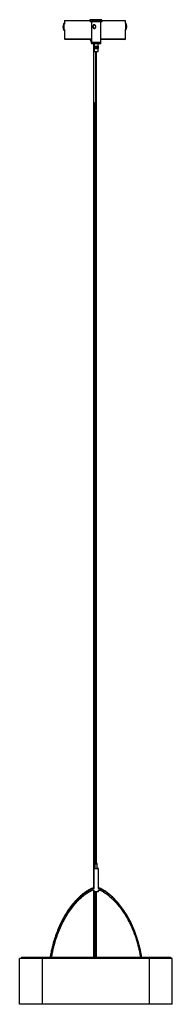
# Model space of a CAD drawing. Header units: millimetres. Extents: x 601 to 920, y 220 to 629.
# Tile 4 of 5: x 880 to 920, y 220 to 478. Entities that reach past the tile are written whole.
import ezdxf

# ---------------------------------------------------------------- set-up
doc = ezdxf.new("R2010")
doc.units = ezdxf.units.MM

msp = doc.modelspace()

# ---------------------------------------------------------------- linework, layer by layer
at = {"color": 7, "linetype": 'Continuous', "lineweight": 25}
for p, q in [((891.52, 476.92), (891.42, 476.92)), ((891.63, 476.81), (891.52, 476.92)), ((891.63, 477.78), (891.63, 476.92)), ((891.63, 477.78), (898.32, 477.78)), ((898.27, 477.96), (898.27, 477.78)), ((901.45, 477.96), (898.27, 477.96)), ((898.32, 477.78), (898.32, 477.41)), ((901.5, 477.78), (898.32, 477.78)), ((901.5, 477.41), (898.32, 477.41)), ((898.71, 477.41), (898.71, 472.01)), ((901.11, 472.01), (901.11, 477.41)), ((901.45, 477.78), (901.45, 477.96)), ((901.5, 477.41), (901.5, 477.78)), ((901.5, 477.78), (907.63, 477.78)), ((907.63, 477.01), (907.63, 477.78)), ((907.64, 477.02), (907.63, 477.01)), ((907.74, 477.02), (907.64, 477.02)), ((907.64, 477.02), (907.64, 475.34)), ((907.74, 477.02), (907.74, 475.34)), ((891.29, 476.16), (891.23, 476.16)), ((891.24, 476.2), (891.29, 476.2)), ((891.28, 476.13), (891.29, 476.13)), ((891.42, 475.24), (891.52, 475.24)), ((891.52, 475.24), (891.63, 475.35)), ((891.63, 475.35), (891.63, 472.98)), ((907.63, 475.35), (907.64, 475.34)), ((907.63, 472.98), (907.63, 475.35)), ((907.64, 475.34), (907.74, 475.34)), ((907.87, 476.11), (907.92, 476.11)), ((907.92, 476.05), (907.87, 476.05)), ((907.92, 476.38), (907.92, 476.35)), ((907.92, 476.25), (907.92, 476.35)), ((907.92, 476.11), (907.92, 476.05)), ((907.92, 475.98), (907.92, 476.05)), ((898.71, 472.78), (891.83, 472.78)), ((898.38, 472.78), (898.38, 472.72)), ((898.66, 472.39), (898.66, 472.19)), ((898.66, 472.19), (898.66, 471.79)), ((898.71, 472.19), (898.66, 472.19)), ((898.71, 471.79), (898.66, 471.79)), ((898.71, 472.01), (898.71, 471.61)), ((899.93, 472.01), (898.71, 472.01)), ((901.11, 472.01), (898.71, 472.01)), ((899.93, 471.61), (898.71, 471.61)), ((899.36, 471.61), (899.36, 471.01)), ((901.11, 472.01), (899.93, 472.01)), ((901.11, 471.61), (899.93, 471.61)), ((900.46, 471.01), (900.46, 471.61)), ((907.43, 472.78), (901.11, 472.78)), ((901.11, 471.61), (901.11, 472.01)), ((899.36, 471.01), (899.36, 470.41)), ((899.36, 471.01), (899.37, 471.01)), ((899.36, 471.01), (899.36, 470.41)), ((899.36, 471.01), (899.36, 471.01)), ((899.36, 471.01), (899.36, 470.41)), ((899.36, 471.01), (899.36, 471.01)), ((899.36, 471.01), (899.36, 470.41)), ((899.36, 471.01), (899.36, 471.01)), ((899.36, 471.01), (899.36, 470.41)), ((899.36, 471.01), (899.36, 471.01)), ((899.36, 470.41), (899.36, 469.61)), ((899.36, 470.41), (899.37, 470.41)), ((899.36, 470.41), (899.36, 470.41)), ((899.36, 470.41), (899.36, 470.41)), ((899.36, 470.41), (899.36, 470.41)), ((899.36, 470.41), (899.36, 470.41)), ((899.36, 469.61), (900.33, 469.61)), ((899.37, 471.01), (899.37, 470.41)), ((899.37, 471.01), (899.38, 471.01)), ((899.37, 471.01), (899.37, 470.41)), ((899.37, 471.01), (899.37, 471.01)), ((899.37, 471.01), (899.37, 470.41)), ((899.37, 471.01), (899.37, 471.01)), ((899.37, 470.41), (899.38, 470.41)), ((899.37, 470.41), (899.37, 470.41)), ((899.37, 470.41), (899.37, 470.41)), ((899.38, 471.01), (899.38, 470.41)), ((899.38, 471.01), (899.39, 471.01)), ((899.38, 470.41), (899.39, 470.41)), ((899.39, 471.01), (899.39, 470.41)), ((899.39, 471.01), (899.4, 471.01)), ((899.39, 471.01), (899.39, 470.41)), ((899.39, 471.01), (899.39, 471.01)), ((899.39, 470.41), (899.4, 470.41)), ((899.39, 470.41), (899.39, 470.41)), ((899.4, 471.01), (899.4, 470.41)), ((899.4, 471.01), (899.41, 471.01)), ((899.4, 470.41), (899.41, 470.41)), ((899.41, 471.01), (899.41, 470.41)), ((899.41, 471.01), (899.42, 471.01)), ((899.41, 470.41), (899.42, 470.41)), ((899.42, 471.01), (899.42, 470.41)), ((899.42, 471.01), (899.43, 471.01)), ((899.42, 470.41), (899.43, 470.41)), ((899.43, 471.01), (899.43, 470.41)), ((899.43, 471.01), (899.44, 471.01)), ((899.43, 470.41), (899.44, 470.41)), ((899.44, 471.01), (899.44, 470.41)), ((899.44, 471.01), (899.45, 471.01)), ((899.44, 470.41), (899.45, 470.41)), ((899.45, 470.41), (899.45, 471.01)), ((899.45, 471.01), (899.45, 470.41)), ((899.45, 471.01), (899.46, 471.01)), ((899.45, 470.41), (899.46, 470.41)), ((899.46, 471.01), (899.46, 470.41)), ((899.46, 470.41), (899.46, 471.01)), ((899.46, 471.01), (899.46, 470.41)), ((899.46, 471.01), (899.47, 471.01)), ((899.46, 471.01), (899.46, 471.01)), ((899.46, 470.41), (899.47, 470.41)), ((899.46, 470.41), (899.46, 470.41)), ((899.47, 470.41), (899.47, 471.01)), ((899.47, 471.01), (899.47, 470.41)), ((899.47, 471.01), (899.47, 470.41)), ((899.47, 471.01), (899.48, 471.01)), ((899.47, 471.01), (899.47, 471.01)), ((899.47, 470.41), (899.48, 470.41)), ((899.47, 470.41), (899.47, 470.41)), ((899.48, 471.01), (899.48, 470.41)), ((899.48, 470.41), (899.48, 471.01)), ((899.48, 471.01), (899.48, 470.41)), ((899.48, 471.01), (899.5, 471.01)), ((899.48, 471.01), (899.48, 471.01)), ((899.48, 470.41), (899.5, 470.41)), ((899.48, 470.41), (899.48, 470.41)), ((899.5, 470.41), (899.5, 471.01)), ((899.5, 471.01), (899.5, 470.41)), ((899.5, 471.01), (899.5, 470.41)), ((899.5, 471.01), (899.51, 471.01)), ((899.5, 471.01), (899.5, 471.01)), ((899.5, 470.41), (899.51, 470.41)), ((899.5, 470.41), (899.5, 470.41)), ((899.51, 471.01), (899.51, 470.41)), ((899.51, 470.41), (899.51, 471.01)), ((899.51, 471.01), (899.51, 470.41)), ((899.51, 471.01), (899.52, 471.01)), ((899.51, 471.01), (899.51, 471.01)), ((899.51, 470.41), (899.52, 470.41)), ((899.51, 470.41), (899.51, 470.41)), ((899.52, 470.41), (899.52, 471.01)), ((899.52, 471.01), (899.52, 470.41)), ((899.52, 471.01), (899.53, 471.01)), ((899.52, 470.41), (899.53, 470.41)), ((899.53, 471.01), (899.53, 470.41)), ((899.53, 471.01), (899.54, 471.01)), ((899.53, 470.41), (899.54, 470.41)), ((899.54, 471.01), (899.54, 470.41)), ((899.54, 470.41), (899.54, 471.01)), ((899.54, 471.01), (899.54, 470.41)), ((899.54, 471.01), (899.55, 471.01)), ((899.54, 471.01), (899.54, 471.01)), ((899.54, 470.41), (899.55, 470.41)), ((899.54, 470.41), (899.54, 470.41)), ((899.55, 470.41), (899.55, 471.01)), ((899.55, 471.01), (899.55, 470.41)), ((899.55, 471.01), (899.56, 471.01)), ((899.55, 470.41), (899.56, 470.41)), ((899.56, 471.01), (899.56, 470.41)), ((899.56, 471.01), (899.57, 471.01)), ((899.56, 470.41), (899.57, 470.41)), ((899.57, 471.01), (899.57, 470.41)), ((899.57, 470.41), (899.57, 471.01)), ((899.57, 471.01), (899.57, 470.41)), ((899.57, 471.01), (899.58, 471.01)), ((899.57, 471.01), (899.57, 471.01)), ((899.57, 470.41), (899.58, 470.41)), ((899.57, 470.41), (899.57, 470.41)), ((899.58, 470.41), (899.58, 471.01)), ((899.58, 471.01), (899.58, 470.41)), ((899.58, 471.01), (899.59, 471.01)), ((899.58, 470.41), (899.59, 470.41)), ((899.59, 471.01), (899.59, 470.41)), ((899.59, 471.01), (899.6, 471.01)), ((899.59, 470.41), (899.6, 470.41)), ((899.6, 471.01), (899.6, 470.41)), ((899.6, 470.41), (899.6, 471.01)), ((899.6, 471.01), (899.6, 470.41)), ((899.6, 471.01), (899.61, 471.01)), ((899.6, 471.01), (899.6, 471.01)), ((899.6, 470.41), (899.61, 470.41)), ((899.6, 470.41), (899.6, 470.41)), ((899.61, 470.41), (899.61, 471.01)), ((899.62, 471.01), (899.62, 470.41)), ((899.62, 471.01), (899.62, 470.41)), ((899.62, 471.01), (899.63, 471.01)), ((899.62, 471.01), (899.62, 471.01)), ((899.62, 470.41), (899.63, 470.41)), ((899.62, 470.41), (899.62, 470.41)), ((899.63, 471.01), (899.63, 470.41)), ((899.63, 470.41), (899.63, 471.01)), ((899.63, 471.01), (899.64, 471.01)), ((899.63, 470.41), (899.64, 470.41)), ((899.64, 471.01), (899.64, 470.41)), ((899.64, 471.01), (899.65, 471.01)), ((899.64, 470.41), (899.65, 470.41)), ((899.65, 470.41), (899.65, 471.01)), ((899.65, 471.01), (899.65, 470.41)), ((899.65, 471.01), (899.66, 471.01)), ((899.65, 470.41), (899.66, 470.41)), ((899.66, 471.01), (899.66, 470.41)), ((899.66, 471.01), (899.67, 471.01)), ((899.66, 470.41), (899.67, 470.41)), ((899.67, 471.01), (899.67, 470.41)), ((899.67, 470.41), (899.67, 471.01)), ((899.67, 471.01), (899.67, 470.41)), ((899.67, 471.01), (899.68, 471.01)), ((899.67, 471.01), (899.67, 471.01)), ((899.67, 470.41), (899.68, 470.41)), ((899.67, 470.41), (899.67, 470.41)), ((899.68, 470.41), (899.68, 471.01)), ((899.69, 471.01), (899.69, 470.41)), ((899.69, 471.01), (899.69, 470.41)), ((899.69, 471.01), (899.7, 471.01)), ((899.69, 471.01), (899.69, 471.01)), ((899.69, 470.41), (899.7, 470.41)), ((899.69, 470.41), (899.69, 470.41)), ((899.7, 471.01), (899.7, 470.41)), ((899.7, 470.41), (899.7, 471.01)), ((899.7, 471.01), (899.71, 471.01)), ((899.7, 470.41), (899.71, 470.41)), ((899.71, 471.01), (899.71, 470.41)), ((899.71, 471.01), (899.72, 471.01)), ((899.71, 470.41), (899.72, 470.41)), ((899.72, 470.41), (899.72, 471.01)), ((899.72, 471.01), (899.72, 470.41)), ((899.72, 471.01), (899.73, 471.01)), ((899.72, 470.41), (899.73, 470.41)), ((899.73, 471.01), (899.73, 470.41)), ((899.73, 471.01), (899.74, 471.01)), ((899.73, 470.41), (899.74, 470.41)), ((899.74, 471.01), (899.74, 470.41)), ((899.74, 470.41), (899.74, 471.01)), ((899.74, 471.01), (899.75, 471.01)), ((899.74, 470.41), (899.75, 470.41)), ((899.75, 471.01), (899.75, 470.41)), ((899.75, 471.01), (899.76, 471.01)), ((899.75, 470.41), (899.76, 470.41)), ((899.76, 470.41), (899.76, 471.01)), ((899.76, 471.01), (899.76, 470.41)), ((899.76, 471.01), (899.77, 471.01)), ((899.76, 470.41), (899.77, 470.41)), ((899.77, 471.01), (899.77, 470.41)), ((899.77, 471.01), (899.78, 471.01)), ((899.77, 470.41), (899.78, 470.41)), ((899.78, 471.01), (899.78, 470.41)), ((899.78, 470.41), (899.78, 471.01)), ((899.78, 471.01), (899.79, 471.01)), ((899.78, 470.41), (899.79, 470.41)), ((899.79, 471.01), (899.79, 470.41)), ((899.79, 471.01), (899.8, 471.01)), ((899.79, 470.41), (899.8, 470.41)), ((899.79, 469.61), (899.79, 256.97)), ((899.8, 470.41), (899.8, 471.01)), ((899.8, 471.01), (899.8, 470.41)), ((899.8, 471.01), (899.81, 471.01)), ((899.8, 470.41), (899.81, 470.41)), ((899.81, 471.01), (899.81, 470.41)), ((899.81, 471.01), (899.82, 471.01)), ((899.81, 470.41), (899.82, 470.41)), ((899.82, 471.01), (899.82, 470.41)), ((899.82, 470.41), (899.82, 471.01)), ((899.82, 471.01), (899.83, 471.01)), ((899.82, 470.41), (899.83, 470.41)), ((899.83, 471.01), (899.83, 470.41)), ((899.83, 471.01), (899.84, 471.01)), ((899.83, 470.41), (899.84, 470.41)), ((899.84, 470.41), (899.84, 471.01)), ((899.84, 471.01), (899.84, 470.41)), ((899.84, 471.01), (899.85, 471.01)), ((899.84, 470.41), (899.85, 470.41)), ((899.85, 471.01), (899.85, 470.41)), ((899.85, 471.01), (899.86, 471.01)), ((899.85, 470.41), (899.86, 470.41)), ((899.86, 471.01), (899.86, 470.41)), ((899.86, 470.41), (899.86, 471.01)), ((899.86, 471.01), (899.87, 471.01)), ((899.86, 470.41), (899.87, 470.41)), ((899.87, 471.01), (899.87, 470.41)), ((899.87, 471.01), (899.88, 471.01)), ((899.87, 470.41), (899.88, 470.41)), ((899.88, 470.41), (899.88, 471.01)), ((899.88, 471.01), (899.88, 470.41)), ((899.88, 471.01), (899.89, 471.01)), ((899.88, 470.41), (899.89, 470.41)), ((899.89, 471.01), (899.89, 470.41)), ((899.89, 471.01), (899.9, 471.01)), ((899.89, 470.41), (899.9, 470.41)), ((899.9, 471.01), (899.9, 470.41)), ((899.9, 470.41), (899.9, 471.01)), ((899.9, 471.01), (899.91, 471.01)), ((899.9, 470.41), (899.91, 470.41)), ((899.91, 471.01), (899.91, 470.41)), ((899.91, 471.01), (899.92, 471.01)), ((899.91, 470.41), (899.92, 470.41)), ((899.92, 470.41), (899.92, 471.01)), ((899.92, 471.01), (899.92, 470.41)), ((899.92, 471.01), (899.93, 471.01)), ((899.92, 470.41), (899.93, 470.41)), ((899.93, 471.01), (899.93, 470.41)), ((899.93, 471.01), (899.94, 471.01)), ((899.93, 470.41), (899.94, 470.41)), ((899.94, 471.01), (899.94, 470.41)), ((899.94, 470.41), (899.94, 471.01)), ((899.94, 471.01), (899.95, 471.01)), ((899.94, 470.41), (899.95, 470.41)), ((899.95, 470.41), (899.95, 471.01)), ((899.95, 471.01), (899.95, 470.41)), ((899.95, 471.01), (899.95, 471.01)), ((899.95, 470.41), (899.95, 470.41)), ((899.96, 471.01), (899.96, 470.41)), ((899.96, 471.01), (899.97, 471.01)), ((899.96, 470.41), (899.97, 470.41)), ((899.97, 470.41), (899.97, 471.01)), ((899.97, 471.01), (899.97, 470.41)), ((899.97, 471.01), (899.97, 471.01)), ((899.97, 470.41), (899.97, 470.41)), ((899.98, 471.01), (899.98, 470.41)), ((899.98, 471.01), (899.99, 471.01)), ((899.98, 470.41), (899.99, 470.41)), ((899.99, 470.41), (899.99, 471.01)), ((899.99, 471.01), (899.99, 470.41)), ((899.99, 471.01), (899.99, 471.01)), ((899.99, 470.41), (899.99, 470.41)), ((900, 471.01), (900, 470.41)), ((900, 471.01), (900.01, 471.01)), ((900, 470.41), (900.01, 470.41)), ((900.01, 470.41), (900.01, 471.01)), ((900.01, 471.01), (900.01, 470.41)), ((900.01, 471.01), (900.01, 471.01)), ((900.01, 470.41), (900.01, 470.41)), ((900.02, 471.01), (900.02, 470.41)), ((900.02, 471.01), (900.03, 471.01)), ((900.02, 470.41), (900.03, 470.41)), ((900.03, 470.41), (900.03, 471.01)), ((900.03, 471.01), (900.03, 470.41)), ((900.03, 471.01), (900.03, 470.41)), ((900.03, 471.01), (900.03, 471.01)), ((900.03, 471.01), (900.05, 471.01)), ((900.03, 470.41), (900.03, 470.41)), ((900.03, 470.41), (900.05, 470.41)), ((900.03, 256.97), (900.03, 469.61)), ((900.05, 471.01), (900.05, 470.41)), ((900.05, 470.41), (900.05, 471.01)), ((900.05, 471.01), (900.05, 470.41)), ((900.05, 471.01), (900.05, 471.01)), ((900.05, 471.01), (900.07, 471.01)), ((900.05, 470.41), (900.05, 470.41)), ((900.05, 470.41), (900.07, 470.41)), ((900.07, 470.41), (900.07, 471.01)), ((900.07, 471.01), (900.07, 470.41)), ((900.07, 471.01), (900.07, 470.41)), ((900.07, 471.01), (900.07, 471.01)), ((900.07, 471.01), (900.09, 471.01)), ((900.07, 470.41), (900.07, 470.41)), ((900.07, 470.41), (900.09, 470.41)), ((900.09, 471.01), (900.09, 470.41)), ((900.09, 470.41), (900.09, 471.01)), ((900.09, 471.01), (900.09, 470.41)), ((900.09, 471.01), (900.09, 471.01)), ((900.09, 471.01), (900.11, 471.01)), ((900.09, 470.41), (900.09, 470.41)), ((900.09, 470.41), (900.11, 470.41)), ((900.11, 470.41), (900.11, 471.01)), ((900.11, 471.01), (900.11, 470.41)), ((900.11, 471.01), (900.11, 470.41)), ((900.11, 471.01), (900.11, 471.01)), ((900.11, 471.01), (900.12, 471.01)), ((900.11, 470.41), (900.11, 470.41)), ((900.11, 470.41), (900.12, 470.41)), ((900.12, 471.01), (900.12, 470.41)), ((900.12, 471.01), (900.13, 471.01)), ((900.12, 470.41), (900.13, 470.41)), ((900.13, 471.01), (900.13, 470.41)), ((900.13, 470.41), (900.13, 471.01)), ((900.13, 471.01), (900.14, 471.01)), ((900.13, 470.41), (900.14, 470.41)), ((900.14, 471.01), (900.14, 470.41)), ((900.14, 471.01), (900.15, 471.01)), ((900.14, 470.41), (900.15, 470.41)), ((900.15, 470.41), (900.15, 471.01)), ((900.15, 471.01), (900.15, 470.41)), ((900.15, 471.01), (900.16, 471.01)), ((900.15, 470.41), (900.16, 470.41)), ((900.16, 471.01), (900.16, 470.41)), ((900.16, 470.41), (900.16, 471.01)), ((900.16, 471.01), (900.16, 470.41)), ((900.16, 471.01), (900.16, 471.01)), ((900.16, 471.01), (900.18, 471.01)), ((900.16, 470.41), (900.16, 470.41)), ((900.16, 470.41), (900.18, 470.41)), ((900.18, 470.41), (900.18, 471.01)), ((900.18, 471.01), (900.18, 470.41)), ((900.18, 471.01), (900.18, 470.41)), ((900.18, 471.01), (900.18, 471.01)), ((900.18, 471.01), (900.2, 471.01)), ((900.18, 470.41), (900.18, 470.41)), ((900.18, 470.41), (900.2, 470.41)), ((900.2, 471.01), (900.2, 470.41)), ((900.2, 470.41), (900.2, 471.01)), ((900.2, 471.01), (900.2, 470.41)), ((900.2, 471.01), (900.2, 471.01)), ((900.2, 471.01), (900.21, 471.01)), ((900.2, 470.41), (900.2, 470.41)), ((900.2, 470.41), (900.21, 470.41)), ((900.21, 471.01), (900.21, 470.41)), ((900.21, 471.01), (900.22, 471.01)), ((900.21, 470.41), (900.22, 470.41)), ((900.22, 470.41), (900.22, 471.01)), ((900.22, 471.01), (900.22, 470.41)), ((900.22, 471.01), (900.23, 471.01)), ((900.22, 470.41), (900.23, 470.41)), ((900.23, 471.01), (900.23, 470.41)), ((900.23, 470.41), (900.23, 471.01)), ((900.23, 471.01), (900.23, 470.41)), ((900.23, 471.01), (900.23, 471.01)), ((900.23, 471.01), (900.25, 471.01)), ((900.23, 470.41), (900.23, 470.41)), ((900.23, 470.41), (900.25, 470.41)), ((900.25, 470.41), (900.25, 471.01)), ((900.25, 471.01), (900.25, 470.41)), ((900.25, 471.01), (900.25, 470.41)), ((900.25, 471.01), (900.25, 471.01)), ((900.25, 471.01), (900.26, 471.01)), ((900.25, 470.41), (900.25, 470.41)), ((900.25, 470.41), (900.26, 470.41)), ((900.26, 471.01), (900.26, 470.41)), ((900.26, 470.41), (900.26, 471.01)), ((900.26, 471.01), (900.26, 470.41)), ((900.26, 471.01), (900.26, 471.01)), ((900.26, 471.01), (900.28, 471.01)), ((900.26, 470.41), (900.26, 470.41)), ((900.26, 470.41), (900.28, 470.41)), ((900.28, 470.41), (900.28, 471.01)), ((900.28, 471.01), (900.28, 470.41)), ((900.28, 471.01), (900.28, 470.41)), ((900.28, 471.01), (900.28, 471.01)), ((900.28, 471.01), (900.29, 471.01)), ((900.28, 470.41), (900.28, 470.41)), ((900.28, 470.41), (900.29, 470.41)), ((900.29, 471.01), (900.29, 470.41)), ((900.29, 470.41), (900.29, 471.01)), ((900.29, 471.01), (900.29, 470.41)), ((900.29, 471.01), (900.29, 471.01)), ((900.29, 471.01), (900.31, 471.01)), ((900.29, 470.41), (900.29, 470.41)), ((900.29, 470.41), (900.31, 470.41)), ((900.31, 471.01), (900.31, 470.41)), ((900.31, 471.01), (900.31, 470.41)), ((900.31, 471.01), (900.32, 471.01)), ((900.31, 470.41), (900.32, 470.41)), ((900.32, 471.01), (900.32, 470.41)), ((900.32, 471.01), (900.32, 470.41)), ((900.32, 471.01), (900.33, 471.01)), ((900.32, 470.41), (900.33, 470.41)), ((900.33, 471.01), (900.33, 470.41)), ((900.33, 471.01), (900.35, 471.01)), ((900.33, 470.41), (900.35, 470.41)), ((900.33, 469.61), (900.46, 469.61)), ((900.35, 471.01), (900.35, 470.41)), ((900.35, 471.01), (900.36, 471.01)), ((900.35, 470.41), (900.36, 470.41)), ((900.36, 471.01), (900.36, 470.41)), ((900.36, 471.01), (900.37, 471.01)), ((900.36, 470.41), (900.37, 470.41)), ((900.37, 471.01), (900.37, 470.41)), ((900.37, 471.01), (900.38, 471.01)), ((900.37, 470.41), (900.38, 470.41)), ((900.38, 471.01), (900.38, 470.41)), ((900.38, 471.01), (900.39, 471.01)), ((900.38, 470.41), (900.39, 470.41)), ((900.39, 471.01), (900.39, 470.41)), ((900.39, 471.01), (900.4, 471.01)), ((900.39, 470.41), (900.4, 470.41)), ((900.4, 471.01), (900.4, 470.41)), ((900.4, 471.01), (900.41, 471.01)), ((900.4, 470.41), (900.41, 470.41)), ((900.41, 471.01), (900.41, 470.41)), ((900.41, 471.01), (900.42, 471.01)), ((900.41, 470.41), (900.42, 470.41)), ((900.42, 471.01), (900.42, 470.41)), ((900.42, 471.01), (900.43, 471.01)), ((900.42, 470.41), (900.43, 470.41)), ((900.43, 471.01), (900.43, 470.41)), ((900.43, 471.01), (900.44, 471.01)), ((900.43, 470.41), (900.44, 470.41)), ((900.44, 471.01), (900.44, 470.41)), ((900.44, 471.01), (900.44, 470.41)), ((900.44, 471.01), (900.44, 471.01)), ((900.44, 471.01), (900.45, 471.01)), ((900.44, 470.41), (900.44, 470.41)), ((900.44, 470.41), (900.45, 470.41)), ((900.45, 471.01), (900.45, 470.41)), ((900.45, 471.01), (900.45, 470.41)), ((900.45, 471.01), (900.45, 471.01)), ((900.45, 471.01), (900.46, 471.01)), ((900.45, 470.41), (900.45, 470.41)), ((900.45, 470.41), (900.46, 470.41)), ((900.46, 471.01), (900.46, 470.41)), ((900.46, 471.01), (900.46, 470.41)), ((900.46, 471.01), (900.46, 471.01)), ((900.46, 471.01), (900.47, 471.01)), ((900.46, 469.61), (900.46, 470.41)), ((900.46, 470.41), (900.46, 470.41)), ((900.46, 470.41), (900.47, 470.41)), ((900.47, 471.01), (900.47, 470.41)), ((900.47, 471.01), (900.47, 470.41)), ((900.47, 471.01), (900.47, 471.01)), ((900.47, 471.01), (900.47, 470.41)), ((900.47, 471.01), (900.47, 471.01)), ((900.47, 471.01), (900.47, 470.41)), ((900.47, 471.01), (900.47, 471.01)), ((900.47, 471.01), (900.47, 470.41)), ((900.47, 471.01), (900.47, 471.01)), ((900.47, 470.41), (900.47, 470.41)), ((900.47, 470.41), (900.47, 470.41)), ((900.47, 470.41), (900.47, 470.41)), ((900.47, 470.41), (900.47, 470.41)), ((899.26, 255.9), (899.26, 250.77)), ((899.31, 255.72), (899.31, 250.59)), ((900.51, 255.72), (899.31, 255.72)), ((899.61, 256.97), (899.61, 255.72)), ((900.21, 256.97), (899.61, 256.97)), ((900.16, 257.15), (900.04, 257.15)), ((900.16, 256.97), (900.16, 257.15)), ((900.21, 255.72), (900.21, 256.97)), ((900.46, 255.9), (900.21, 255.9)), ((900.46, 255.72), (900.46, 255.9)), ((900.51, 250.59), (900.51, 255.72)), ((899.26, 250.26), (899.26, 249.9)), ((899.31, 250.29), (899.31, 249.72)), ((900.51, 249.72), (900.51, 250.29)), ((899.31, 249.9), (899.26, 249.9)), ((900.51, 249.72), (899.31, 249.72)), ((879.88, 220.3), (879.88, 232.3)), ((885.88, 232.3), (879.88, 232.3)), ((880.34, 232.6), (880.34, 232.4)), ((880.34, 232.6), (885.88, 232.6)), ((880.34, 232.4), (885.88, 232.4)), ((885.88, 232.6), (885.88, 232.4)), ((885.88, 232.6), (913.88, 232.6)), ((885.88, 232.4), (913.88, 232.4)), ((885.88, 220.3), (885.88, 232.3)), ((913.88, 232.3), (885.88, 232.3)), ((887.85, 232.4), (887.83, 232.3)), ((887.93, 232.4), (887.91, 232.3)), ((888.22, 232.3), (888.23, 232.4)), ((899.25, 232.4), (899.25, 232.3)), ((900.04, 232.3), (900.04, 232.4)), ((911.57, 232.4), (911.58, 232.3)), ((911.6, 232.4), (911.61, 232.3)), ((911.88, 232.3), (911.87, 232.4)), ((911.91, 232.3), (911.9, 232.4)), ((913.88, 232.6), (913.88, 232.4)), ((913.88, 232.6), (919.42, 232.6)), ((913.88, 232.4), (919.42, 232.4)), ((913.88, 220.3), (913.88, 232.3)), ((919.88, 232.3), (913.88, 232.3)), ((919.42, 232.6), (919.42, 232.4)), ((919.88, 220.3), (919.88, 232.3)), ((885.88, 220.3), (879.88, 220.3)), ((913.88, 220.3), (885.88, 220.3)), ((919.88, 220.3), (913.88, 220.3))]:
    msp.add_line(p, q, dxfattribs=at)
at = {"color": 8, "linetype": 'Continuous', "lineweight": 25}
for p, q in [((891.63, 472.98), (898.71, 472.98)), ((898.38, 472.72), (898.71, 472.72)), ((901.11, 472.98), (907.63, 472.98)), ((899.64, 232.3), (899.64, 232.4)), ((899.95, 232.4), (899.95, 232.3))]:
    msp.add_line(p, q, dxfattribs=at)
at = {"color": 7, "linetype": 'Continuous', "lineweight": 25}
for centre, radius, start, end in [((893.09, 476.08), 1.86, 153.2227, 165.3854), ((878.02, 476.37), 13.42, 359.1561, 2.3605), ((877.5, 476.36), 14.03, 359.2087, 2.2732), ((906.07, 476.18), 1.86, 14.8237, 26.785), ((899.59, 476.13), 8.35, 179.1495, 179.7772), ((891.33, 476.26), 0.129, 224.9935, 250.0707), ((895.55, 475.98), 4.31, 180.3356, 181.3158), ((893.07, 476.07), 1.84, 185.8428, 194.7324), ((893.07, 476.09), 1.84, 165.4021, 174.2994), ((886.93, 476.18), 4.31, 0.3356, 1.3158), ((891.35, 476.07), 0.172, 108.857, 129.5729), ((891.35, 475.87), 0.172, 108.857, 129.5729), ((882.89, 476.03), 8.35, 359.1495, 359.7772), ((893.07, 476.09), 1.84, 185.8428, 194.7324), ((891.3, 476.55), 0.0208, 143.9525, 187.3303), ((893.29, 476.03), 2.01, 177.1456, 180.2961), ((891.31, 475.61), 0.026, 148.6357, 199.0041), ((893.09, 476.08), 1.86, 194.7409, 206.7773), ((893.32, 476.13), 2.03, 177.1746, 182.9682), ((873.01, 475.9), 18.43, 357.9426, 0.8332), ((872.41, 475.91), 19.12, 358.0091, 0.7947), ((906.07, 476.18), 1.86, 333.215, 345.1763), ((906.13, 476.2), 1.8, 5.8357, 14.8202), ((907.81, 476.64), 0.0676, 344.0313, 15.9687), ((906.13, 476.16), 1.8, 5.8357, 14.8202), ((907.79, 476.34), 0.162, 302.412, 327.9683), ((905.9, 476.1), 1.97, 357.0543, 2.9457), ((907.79, 476.03), 0.162, 32.0317, 57.588), ((907.79, 476.13), 0.162, 302.412, 327.9683), ((906.13, 476.16), 1.8, 345.1798, 354.1643), ((891.83, 472.98), 0.2, 180, 270), ((898.72, 472.72), 0.34, 180, 270), ((907.43, 472.98), 0.2, 270, 0)]:
    msp.add_arc(centre, radius, start, end, dxfattribs=at)
for points, knots in [([(891.63, 476.92), (891.63, 476.93), (891.63, 476.93), (891.63, 476.9), (891.63, 476.85), (891.63, 476.8), (891.63, 476.79)], [0, 0, 0, 0, 0.125794, 0.491181, 0.856694, 1, 1, 1, 1]), ([(899.42, 475.65), (899.38, 475.66), (899.3, 475.66), (899.22, 475.72), (899.17, 475.77), (899.13, 475.83), (899.1, 475.9), (899.08, 475.97), (899.06, 476.06), (899.06, 476.14), (899.06, 476.22), (899.08, 476.31), (899.1, 476.39), (899.13, 476.46), (899.17, 476.51), (899.22, 476.56), (899.29, 476.61), (899.36, 476.63), (899.44, 476.63), (899.51, 476.62), (899.61, 476.58), (899.69, 476.51), (899.75, 476.44), (899.8, 476.36), (899.83, 476.26), (899.84, 476.15), (899.84, 476.06), (899.82, 475.98), (899.78, 475.9), (899.74, 475.83), (899.69, 475.77), (899.61, 475.71), (899.54, 475.67), (899.46, 475.65), (899.43, 475.65), (899.42, 475.65)], [0, 0, 0, 0, 0.043524, 0.086931, 0.110185, 0.133432, 0.162494, 0.19155, 0.220604, 0.249659, 0.278713, 0.307767, 0.336822, 0.365636, 0.392954, 0.418369, 0.44191, 0.486453, 0.507992, 0.528818, 0.570865, 0.615706, 0.641056, 0.6664, 0.717477, 0.747183, 0.776888, 0.806593, 0.836188, 0.865014, 0.892369, 0.917825, 0.965513, 0.982593, 1, 1, 1, 1]), ([(899.5, 475.66), (899.48, 475.66), (899.43, 475.67), (899.36, 475.73), (899.3, 475.8), (899.26, 475.88), (899.24, 475.95), (899.22, 476.05), (899.22, 476.16), (899.23, 476.27), (899.24, 476.34), (899.27, 476.41), (899.3, 476.48), (899.34, 476.53), (899.38, 476.57), (899.43, 476.6), (899.47, 476.62), (899.49, 476.62), (899.49, 476.62)], [0, 0, 0, 0, 0.039918, 0.132974, 0.235201, 0.294986, 0.354766, 0.414555, 0.535395, 0.596522, 0.657635, 0.718739, 0.779844, 0.840655, 0.89594, 0.946221, 0.992738, 1, 1, 1, 1]), ([(899.24, 471.61), (899.24, 471.45), (899.24, 471.13), (899.24, 470.67), (899.24, 469.77), (899.24, 468.48), (899.24, 466.81), (899.24, 465.43), (899.24, 464.25), (899.24, 463.22), (899.24, 462.18), (899.24, 461.3), (899.24, 460.63), (899.24, 460.05), (899.24, 459.34), (899.24, 458.45), (899.24, 457.38), (899.24, 456.62), (899.24, 456.2)], [0, 0, 0, 0, 0.0321948, 0.0606182, 0.0896986, 0.2071086, 0.3121075, 0.4146387, 0.4768601, 0.5420289, 0.6140574, 0.6806152, 0.7119453, 0.7461314, 0.792372, 0.8504114, 0.9197681, 1, 1, 1, 1]), ([(900.04, 456.2), (900.04, 458.74), (900.04, 462.47), (900.04, 466.89), (900.04, 468.82), (900.04, 469.56), (900.04, 469.61)], [0, 0, 0, 0, 0.56875, 0.833529, 0.988759, 1, 1, 1, 1]), ([(899.24, 456.2), (899.24, 455.4), (899.24, 453.88), (899.24, 451.67), (899.24, 449.64), (899.24, 447.77), (899.24, 445.88), (899.24, 444), (899.24, 442.18), (899.24, 440.2), (899.24, 437.96), (899.24, 435.37), (899.24, 432.01), (899.24, 427.9), (899.24, 423.03), (899.24, 418.02), (899.24, 412.88), (899.24, 407.61), (899.24, 402.32), (899.24, 397.02), (899.24, 391.48), (899.24, 385.71), (899.24, 379.75), (899.24, 373.85), (899.24, 368.04), (899.24, 362.34), (899.24, 356.72), (899.24, 351.15), (899.24, 345.89), (899.24, 340.95), (899.24, 336.25), (899.24, 331.44), (899.24, 326.46), (899.24, 321.3), (899.24, 316.07), (899.24, 310.78), (899.24, 305.46), (899.24, 300.03), (899.24, 294.53), (899.24, 288.26), (899.24, 281.25), (899.24, 273.52), (899.24, 265.86), (899.24, 259.1), (899.24, 254.02), (899.24, 251.45), (899.24, 250.56)], [0, 0, 0, 0, 0.011601, 0.022213, 0.031999, 0.04106, 0.049455, 0.059467, 0.068336, 0.075976, 0.088396, 0.101144, 0.11416, 0.13786, 0.161898, 0.185971, 0.211597, 0.237326, 0.26305, 0.288686, 0.314498, 0.343461, 0.372386, 0.401077, 0.429345, 0.457014, 0.484177, 0.511237, 0.538123, 0.560741, 0.583232, 0.606445, 0.630568, 0.655568, 0.681411, 0.706524, 0.732344, 0.758845, 0.785636, 0.812425, 0.850401, 0.888179, 0.92563, 0.962615, 0.986937, 1, 1, 1, 1]), ([(900.04, 256.97), (900.04, 258.16), (900.04, 260.92), (900.04, 266.5), (900.04, 273.67), (900.04, 281.99), (900.04, 289.32), (900.04, 295.64), (900.04, 300.97), (900.04, 306.25), (900.04, 311.49), (900.04, 316.73), (900.04, 321.95), (900.04, 327.2), (900.04, 332.49), (900.04, 337.91), (900.04, 343.5), (900.04, 349.28), (900.04, 355.25), (900.04, 361.36), (900.04, 367.4), (900.04, 373.28), (900.04, 378.9), (900.04, 384.36), (900.04, 389.65), (900.04, 393.69), (900.04, 396.53), (900.04, 398.24), (900.04, 399.93), (900.04, 401.59), (900.04, 403.24), (900.04, 404.93), (900.04, 406.74), (900.04, 408.9), (900.04, 411.44), (900.04, 414.36), (900.04, 417.48), (900.04, 420.76), (900.04, 424.18), (900.04, 427.7), (900.04, 431.28), (900.04, 434.88), (900.04, 438.46), (900.04, 441.75), (900.04, 444.76), (900.04, 447.52), (900.04, 450.33), (900.04, 453.22), (900.04, 455.19), (900.04, 456.2)], [0, 0, 0, 0, 0.017853, 0.04174, 0.084194, 0.126207, 0.167545, 0.194739, 0.221491, 0.247805, 0.274012, 0.300178, 0.326287, 0.352314, 0.378796, 0.405662, 0.433649, 0.462671, 0.49262, 0.523362, 0.554602, 0.583535, 0.61171, 0.639042, 0.665458, 0.690897, 0.699567, 0.708116, 0.716548, 0.724862, 0.73306, 0.741304, 0.750357, 0.760273, 0.773881, 0.788653, 0.804455, 0.821141, 0.838542, 0.856474, 0.874728, 0.893073, 0.911261, 0.929069, 0.942839, 0.956577, 0.970493, 0.984857, 1, 1, 1, 1]), ([(899.24, 250.75), (899.07, 250.7), (898.65, 250.59), (897.98, 250.24), (897.27, 249.81), (896.63, 249.33), (896.09, 248.89), (895.59, 248.45), (895.11, 247.99), (894.39, 247.25), (893.47, 246.18), (892.44, 244.74), (891.51, 243.24), (890.69, 241.68), (889.98, 240.1), (889.49, 238.83), (889.15, 237.84), (888.89, 237.05), (888.6, 236.07), (888.3, 234.89), (888.04, 233.71), (887.93, 232.93), (887.88, 232.6)], [0, 0, 0, 0, 0.0241633, 0.0586844, 0.1013181, 0.1361816, 0.1655899, 0.1953399, 0.2252606, 0.2551981, 0.334782, 0.4142874, 0.493399, 0.5727665, 0.6510656, 0.7255119, 0.7560044, 0.7919769, 0.8380742, 0.8933439, 0.9558706, 1, 1, 1, 1]), ([(899.31, 250.58), (899.13, 250.53), (898.71, 250.42), (898.03, 250.07), (897.32, 249.63), (896.68, 249.16), (896.14, 248.72), (895.64, 248.28), (895.16, 247.82), (894.44, 247.07), (893.52, 246), (892.49, 244.57), (891.56, 243.06), (890.74, 241.5), (890.03, 239.93), (889.54, 238.66), (889.2, 237.67), (888.94, 236.87), (888.65, 235.89), (888.35, 234.71), (888.1, 233.59), (888, 232.87), (887.96, 232.6)], [0, 0, 0, 0, 0.0250969, 0.0598698, 0.1028145, 0.1379323, 0.1675552, 0.1975222, 0.2276611, 0.257817, 0.3379815, 0.4180669, 0.4977555, 0.577702, 0.6565723, 0.7315617, 0.7622765, 0.7985115, 0.8449451, 0.9006179, 0.9636007, 1, 1, 1, 1]), ([(888.26, 232.6), (888.28, 232.73), (888.34, 233.24), (888.52, 234.07), (888.74, 235.04), (888.96, 235.86), (889.17, 236.59), (889.58, 237.91), (890.27, 239.79), (891.27, 241.92), (892.29, 243.7), (893.26, 245.15), (894.09, 246.2), (894.69, 246.89), (895.03, 247.26), (895.38, 247.61), (895.78, 247.99), (896.3, 248.47), (897.02, 249.05), (897.78, 249.57), (898.46, 249.95), (898.91, 250.17), (899.21, 250.25), (899.31, 250.27)], [0, 0, 0, 0, 0.0179065, 0.0715691, 0.1177105, 0.1548275, 0.1890332, 0.2235598, 0.3454173, 0.4672947, 0.548123, 0.629148, 0.7091802, 0.7326982, 0.7559151, 0.7787882, 0.8019082, 0.8312026, 0.8772239, 0.9303535, 0.9578629, 0.9845723, 1, 1, 1, 1]), ([(899.24, 250.25), (899.24, 249.62), (899.24, 247.39), (899.24, 244), (899.24, 240.09), (899.25, 237.49), (899.25, 235.79), (899.25, 234.94), (899.25, 234.06), (899.25, 233.27), (899.25, 232.78), (899.25, 232.6)], [0, 0, 0, 0, 0.108236, 0.379085, 0.577442, 0.771641, 0.819538, 0.867137, 0.915338, 0.969136, 1, 1, 1, 1]), ([(911.84, 232.6), (911.81, 232.81), (911.73, 233.4), (911.54, 234.32), (911.32, 235.3), (911.1, 236.13), (910.88, 236.87), (910.47, 238.21), (909.76, 240.13), (908.74, 242.28), (907.71, 244.09), (906.71, 245.56), (905.87, 246.62), (905.26, 247.31), (904.91, 247.68), (904.56, 248.04), (904.15, 248.43), (903.61, 248.92), (902.87, 249.51), (902.11, 250.04), (901.41, 250.41), (900.94, 250.64), (900.63, 250.72), (900.51, 250.75)], [0, 0, 0, 0, 0.0280912, 0.0810422, 0.1264835, 0.1630127, 0.1967883, 0.2308897, 0.3513545, 0.471896, 0.5518794, 0.6320235, 0.7109539, 0.7340436, 0.7567946, 0.7791709, 0.8022871, 0.8317873, 0.8774029, 0.9297361, 0.9569441, 0.9837211, 1, 1, 1, 1]), ([(911.87, 232.6), (911.85, 232.75), (911.78, 233.29), (911.6, 234.15), (911.37, 235.12), (911.15, 235.95), (910.94, 236.7), (910.52, 238.03), (909.81, 239.95), (908.8, 242.11), (907.76, 243.91), (906.77, 245.39), (905.93, 246.45), (905.31, 247.14), (904.96, 247.51), (904.61, 247.87), (904.21, 248.25), (903.66, 248.74), (902.93, 249.33), (902.16, 249.86), (901.47, 250.24), (900.98, 250.47), (900.65, 250.55), (900.51, 250.59)], [0, 0, 0, 0, 0.02021, 0.073455, 0.119149, 0.155881, 0.189845, 0.224135, 0.345269, 0.466481, 0.546908, 0.627498, 0.706867, 0.730085, 0.752962, 0.775463, 0.798707, 0.828371, 0.87424, 0.926864, 0.954223, 0.981149, 1, 1, 1, 1]), ([(900.51, 250.27), (900.67, 250.22), (901.06, 250.12), (901.7, 249.77), (902.39, 249.34), (903.01, 248.88), (903.54, 248.44), (904.03, 248.01), (904.51, 247.55), (905.22, 246.81), (906.11, 245.76), (907.13, 244.34), (908.04, 242.86), (908.84, 241.32), (909.53, 239.78), (910.01, 238.55), (910.32, 237.65), (910.53, 236.99), (910.77, 236.2), (911.03, 235.24), (911.29, 234.15), (911.48, 233.26), (911.55, 232.73), (911.57, 232.6)], [0, 0, 0, 0, 0.021884, 0.056675, 0.09975, 0.134385, 0.164433, 0.194806, 0.225282, 0.255686, 0.336277, 0.416728, 0.496774, 0.577085, 0.656268, 0.73162, 0.758677, 0.789124, 0.827509, 0.873339, 0.925603, 0.982595, 1, 1, 1, 1]), ([(900.04, 232.6), (900.04, 232.76), (900.04, 233.11), (900.04, 233.64), (900.04, 234.19), (900.04, 235.38), (900.04, 237.17), (900.04, 239.61), (900.04, 242.68), (900.04, 246.06), (900.04, 248.62), (900.04, 249.72)], [0, 0, 0, 0, 0.027584, 0.062159, 0.093819, 0.124032, 0.269622, 0.407411, 0.551129, 0.806123, 1, 1, 1, 1]), ([(910.49, 237.12), (910.56, 236.89), (910.73, 236.34), (910.98, 235.42), (911.24, 234.33), (911.43, 233.38), (911.51, 232.78), (911.54, 232.6)], [0, 0, 0, 0, 0.1569254, 0.3707468, 0.614587, 0.8804841, 1, 1, 1, 1])]:
    msp.add_open_spline(points, degree=3, knots=knots, dxfattribs=at)
at = {"color": 8, "linetype": 'Continuous', "lineweight": 25}
for points, knots in [([(899.64, 456.19), (899.61, 456.19), (899.54, 456.19), (899.44, 456.19), (899.33, 456.2), (899.27, 456.2), (899.25, 456.2), (899.25, 456.2), (899.25, 456.2)], [0, 0, 0, 0, 0.1498959, 0.3317699, 0.5511746, 0.798583, 0.9307039, 1, 1, 1, 1]), ([(899.64, 256.97), (899.64, 258.36), (899.64, 262.49), (899.64, 269.38), (899.64, 277.7), (899.64, 285.49), (899.64, 292.7), (899.64, 299.3), (899.64, 305.94), (899.64, 312.62), (899.64, 319.33), (899.64, 326.04), (899.64, 333.12), (899.64, 340.54), (899.64, 348.26), (899.64, 355.88), (899.64, 362.85), (899.64, 369.15), (899.64, 374.8), (899.64, 380.31), (899.64, 385.71), (899.64, 390.98), (899.64, 396.09), (899.64, 401.01), (899.64, 405.72), (899.64, 410.24), (899.64, 414.57), (899.64, 418.69), (899.64, 422.63), (899.64, 426.37), (899.64, 429.91), (899.64, 433.27), (899.64, 436.43), (899.64, 439.4), (899.64, 442.3), (899.64, 445.13), (899.64, 447.94), (899.64, 450.69), (899.64, 453.44), (899.64, 455.27), (899.64, 456.19)], [0, 0, 0, 0, 0.020971, 0.06218, 0.104173, 0.146793, 0.179739, 0.2129, 0.246219, 0.279649, 0.313154, 0.346709, 0.380248, 0.4193, 0.458044, 0.496303, 0.533893, 0.562837, 0.591162, 0.618784, 0.645621, 0.672124, 0.697673, 0.722254, 0.745891, 0.768599, 0.790385, 0.811249, 0.831181, 0.850168, 0.86819, 0.88523, 0.901267, 0.916287, 0.930342, 0.944932, 0.958901, 0.972545, 0.986151, 1, 1, 1, 1]), ([(899.64, 456.19), (899.67, 456.19), (899.72, 456.19), (899.77, 456.19), (899.79, 456.19), (899.79, 456.19)], [0, 0, 0, 0, 0.454418, 0.985907, 1, 1, 1, 1]), ([(899.64, 232.6), (899.64, 232.83), (899.64, 233.26), (899.64, 233.88), (899.64, 234.99), (899.64, 237.23), (899.64, 240.47), (899.64, 244.19), (899.64, 247.23), (899.64, 249.08), (899.64, 249.72)], [0, 0, 0, 0, 0.040542, 0.075926, 0.108588, 0.235719, 0.466182, 0.675382, 0.88771, 1, 1, 1, 1]), ([(899.95, 249.72), (899.95, 248.69), (899.95, 246.04), (899.95, 241.79), (899.95, 238.25), (899.95, 236.02), (899.95, 235.08), (899.95, 234.11), (899.95, 233.28), (899.95, 232.77), (899.95, 232.6)], [0, 0, 0, 0, 0.180499, 0.465572, 0.744747, 0.799856, 0.854727, 0.909523, 0.969976, 1, 1, 1, 1])]:
    msp.add_open_spline(points, degree=3, knots=knots, dxfattribs=at)

doc.saveas('drawing.dxf')
